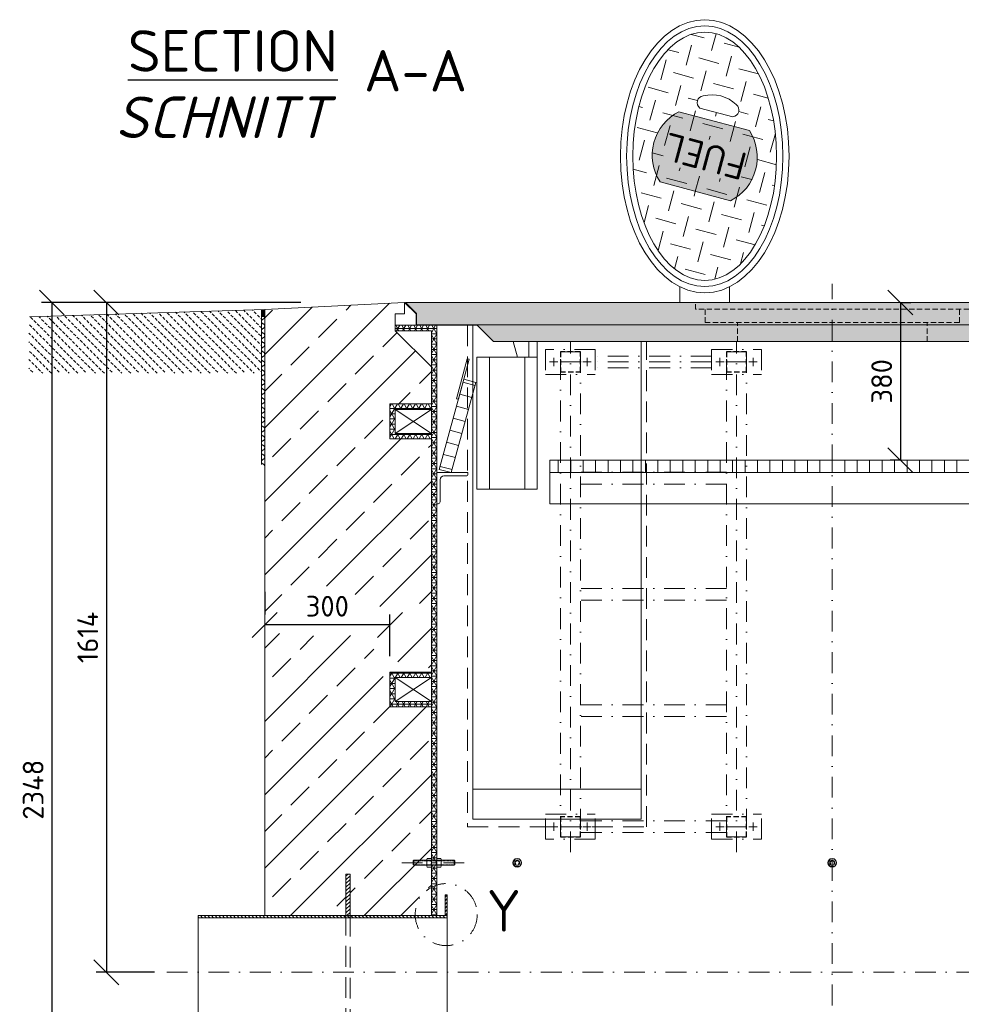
# Model space of a CAD drawing. Header units: millimetres. Extents: x -55620 to 21734, y -13890 to -1910.
# Tile 3 of 10: x 221 to 2489, y -8830 to -6457. Entities that reach past the tile are written whole.
import ezdxf

# ---------------------------------------------------------------- set-up
doc = ezdxf.new("R2010")
doc.units = ezdxf.units.MM
doc.header["$MEASUREMENT"] = 0
for name, pattern in [('HIDDEN', [0.375, 0.25, -0.125]), ('STRICHPUNKT2', [0.5, 0.25, -0.125, 0, -0.125]), ('STRICHPUNKTX2', [2, 1, -0.5, 0, -0.5]), ('VERDECKT2', [0.1875, 0.125, -0.0625])]:
    doc.linetypes.add(name, pattern=pattern)
doc.layers.add('8', color=7, linetype='Continuous')
for name, color, linetype, lineweight in [('P------T7', 7, 'Continuous', 18), ('P-BS----Bem', 7, 'Continuous', 18), ('P-BSWANF', 7, 'Continuous', 18), ('P-DERDUNG', 7, 'Continuous', 18), ('P-MGDMD', 7, 'Continuous', 18), ('P-MS250', 190, 'Continuous', 35), ('P-SSLEIX', 7, 'STRICHPUNKT2', 18)]:
    doc.layers.add(name, color=color, linetype=linetype, lineweight=lineweight)
doc.styles.add('ROMANS', font='romans.shx', dxfattribs={"width": 0.9})
doc.styles.get("Standard").update_dxf_attribs({"font": 'isocpeur.ttf'})
doc.dimstyles.new('Kopie von ISO-25', dxfattribs={"dimscale": 20, "dimtxt": 2.5, "dimasz": 3, "dimexe": 1.25, "dimexo": 0.625, "dimgap": 1, "dimtad": 1, "dimtxsty": 'Standard', "dimcen": 2.5, "dimadec": 0, "dimazin": 0, "dimtfac": 1, "dimtmove": 0, "dimatfit": 1, "dimfxl": 0, "dimarcsym": 0})
pattern_1 = [(0, (2178.12, -8369.326), (0, 12.5), []), (60, (2178.12, -8369.326), (-10.82532, 6.25), []), (120, (2178.12, -8369.326), (-10.82532, -6.25), [])]
pattern_2 = [(45, (2178.12, -8549.38), (-88.388, 88.388), []), (45, (2266.51, -8549.38), (-88.388, 88.388), [62.5, -31.25])]

# ---------------------------------------------------------------- blocks, each defined once
blk = doc.blocks.new('_Oblique')
at = {"color": 0, "linetype": 'ByBlock', "lineweight": -2}
blk.add_line((-0.5, -0.5), (0.5, 0.5), dxfattribs=at)
blk = doc.blocks.new('*D7')
at = {"layer": 'Defpoints', "color": 0, "lineweight": 0, "transparency": 16777216}
for p in [(1498.1, -7138.9), (430, -8752.9), (1145.6, -8752.9)]:
    blk.add_point(p, dxfattribs=at)
at = {"layer": 'P-BS----Bem', "color": 0, "lineweight": -2, "transparency": 16777216}
for p, q in [((898.1, -7138.9), (405, -7138.9)), ((430, -7138.9), (430, -8752.9)), ((545.6, -8752.9), (405, -8752.9))]:
    blk.add_line(p, q, dxfattribs=at)
at = {"layer": 'P-BS----Bem', "color": 0, "lineweight": -2, "transparency": 16777216, "xscale": 60, "yscale": 60, "zscale": 60}
for p, rotation in [((430, -7138.9), 90), ((430, -8752.9), 270)]:
    blk.add_blockref('_Oblique', p, dxfattribs=dict(at, rotation=rotation))
at = {"layer": 'P-BS----Bem', "color": 0, "transparency": 16777216, "insert": (385, -7945.9), "char_height": 50, "attachment_point": 5, "rotation": 90}
blk.add_mtext('1614', dxfattribs=at)
blk = doc.blocks.new('*D8')
at = {"layer": 'Defpoints', "color": 0, "lineweight": 0, "transparency": 16777216}
for p in [(1498.1, -7138.9), (298.6, -9486.9), (1225.6, -9486.9)]:
    blk.add_point(p, dxfattribs=at)
at = {"layer": 'P-BS----Bem', "color": 0, "lineweight": -2, "transparency": 16777216}
for p, q in [((898.1, -7138.9), (273.6, -7138.9)), ((298.6, -7138.9), (298.6, -9486.9)), ((625.6, -9486.9), (273.6, -9486.9))]:
    blk.add_line(p, q, dxfattribs=at)
at = {"layer": 'P-BS----Bem', "color": 0, "lineweight": -2, "transparency": 16777216, "xscale": 60, "yscale": 60, "zscale": 60}
for p, rotation in [((298.6, -7138.9), 90), ((298.6, -9486.9), 270)]:
    blk.add_blockref('_Oblique', p, dxfattribs=dict(at, rotation=rotation))
at = {"layer": 'P-BS----Bem', "color": 0, "transparency": 16777216, "insert": (253.6, -8312.9), "char_height": 50, "attachment_point": 5, "rotation": 90}
blk.add_mtext('2348', dxfattribs=at)
blk = doc.blocks.new('*D9')
at = {"layer": 'Defpoints', "color": 0, "lineweight": 0, "transparency": 16777216}
for p in [(811.3, -7915.8), (811.3, -7915.8), (1112.8, -8071.3)]:
    blk.add_point(p, dxfattribs=at)
at = {"layer": 'P-BS----Bem', "color": 0, "lineweight": -2, "transparency": 16777216}
for p, q in [((811.3, -7835.8), (811.3, -7890.8)), ((1112.8, -7991.3), (1112.8, -7890.8)), ((1112.8, -7915.8), (811.3, -7915.8))]:
    blk.add_line(p, q, dxfattribs=at)
at = {"layer": 'P-BS----Bem', "color": 0, "lineweight": -2, "transparency": 16777216, "xscale": 60, "yscale": 60, "zscale": 60, "rotation": 180}
blk.add_blockref('_Oblique', (811.3, -7915.8), dxfattribs=at)
at = {"layer": 'P-BS----Bem', "color": 0, "lineweight": -2, "transparency": 16777216, "xscale": 60, "yscale": 60, "zscale": 60}
blk.add_blockref('_Oblique', (1112.8, -7915.8), dxfattribs=at)
at = {"layer": 'P-BS----Bem', "color": 0, "transparency": 16777216, "insert": (962.1, -7870.8), "char_height": 50, "attachment_point": 5}
blk.add_mtext('300', dxfattribs=at)
blk = doc.blocks.new('*D22')
at = {"layer": 'Defpoints', "color": 0, "lineweight": 0, "transparency": 16777216}
for p in [(2342.2, -7138.9), (2342.2, -7518.9), (2342.2, -7518.9)]:
    blk.add_point(p, dxfattribs=at)
at = {"layer": 'P-BS----Bem', "color": 0, "lineweight": -2, "transparency": 16777216}
for p, q in [((2342.2, -7138.9), (2367.2, -7138.9)), ((2342.2, -7138.9), (2342.2, -7518.9)), ((2342.2, -7518.9), (2317.2, -7518.9))]:
    blk.add_line(p, q, dxfattribs=at)
at = {"layer": 'P-BS----Bem', "color": 0, "lineweight": -2, "transparency": 16777216, "xscale": 60, "yscale": 60, "zscale": 60}
for p, rotation in [((2342.2, -7138.9), 90), ((2342.2, -7518.9), 270)]:
    blk.add_blockref('_Oblique', p, dxfattribs=dict(at, rotation=rotation))
at = {"layer": 'P-BS----Bem', "color": 0, "transparency": 16777216, "insert": (2297.2, -7328.9), "char_height": 50, "attachment_point": 5, "rotation": 90}
blk.add_mtext('380', dxfattribs=at)

msp = doc.modelspace()

# ---------------------------------------------------------------- hatches: boundary and pattern name
at = {"lineweight": 0}
h = msp.add_hatch(dxfattribs=at)
h.set_pattern_fill('GENERAL_CHECKEREDPLATE', color=256, scale=50, angle=75, pattern_type=2)
h.set_pattern_definition([(75, (1870.98, -6786.525), (-35.355, 61.237), [50, -50]), (165, (1853.303, -6755.906), (-61.237, -35.3553), [50, -50])])
h.paths.add_polyline_path([(1763.578, -6848.534, -0.44615385), (1808.972, -6679.122), (1978.384, -6724.516, -0.44615385), (1932.99, -6893.927)], flags=16)
h.paths.add_polyline_path([(2000.764, -6741.641), (1781.028, -6682.763), (1739.467, -6837.871), (1959.203, -6896.749)], flags=24)
h.paths.add_polyline_path([(1870.981, -7085.565), (1887.952, -7084.125), (1904.759, -7079.819), (1921.241, -7072.688), (1937.24, -7062.802), (1952.6, -7050.254), (1967.173, -7035.167), (1980.821, -7017.686), (1993.411, -6997.978), (2004.821, -6976.234), (2014.943, -6952.662), (2023.678, -6927.491), (2030.943, -6900.962), (2036.667, -6873.331), (2040.796, -6844.864), (2043.289, -6815.836), (2044.123, -6786.525), (2043.289, -6757.214), (2040.796, -6728.185), (2036.667, -6699.718), (2030.943, -6672.087), (2023.678, -6645.558), (2014.943, -6620.387), (2004.821, -6596.816), (1993.411, -6575.071), (1980.821, -6555.364), (1967.173, -6537.882), (1952.6, -6522.795), (1937.24, -6510.248), (1921.241, -6500.361), (1904.759, -6493.231), (1887.952, -6488.925), (1870.981, -6487.485), (1854.01, -6488.925), (1837.203, -6493.231), (1820.721, -6500.361), (1804.723, -6510.248), (1789.363, -6522.795), (1774.789, -6537.882), (1761.141, -6555.364), (1748.551, -6575.071), (1737.141, -6596.816), (1727.019, -6620.387), (1718.284, -6645.558), (1711.019, -6672.087), (1705.295, -6699.718), (1701.166, -6728.185), (1698.673, -6757.214), (1697.839, -6786.525), (1698.673, -6815.836), (1701.166, -6844.864), (1705.295, -6873.331), (1711.019, -6900.962), (1718.284, -6927.491), (1727.019, -6952.662), (1737.141, -6976.234), (1748.551, -6997.978), (1761.141, -7017.686), (1774.789, -7035.167), (1789.363, -7050.254), (1804.723, -7062.802), (1820.721, -7072.688), (1837.203, -7079.819), (1854.01, -7084.125)])
edge = h.paths.add_edge_path()
edge.add_arc((1936.966, -6675.341), 16.441, 277.007082, 412.992918)
edge.add_arc((1887.942, -6723.224), 84.817, 45.999666, 104.000334)
edge.add_arc((1869.429, -6657.244), 16.441, 97.007082, 232.992918)
edge.add_line((1859.533, -6670.373), (1938.971, -6691.659))
at = {"true_color": 0xf3e03b}
h = msp.add_hatch(color=53, dxfattribs=at)
h.dxf.hatch_style = 1
edge = h.paths.add_edge_path()
edge.add_arc((1879.654, -6788.848), 117.84, 296.911553, 393.088447)
edge.add_line((1978.384, -6724.516), (1808.972, -6679.122))
edge.add_arc((1862.308, -6784.201), 117.84, 116.911553, 213.088447)
edge.add_line((1763.578, -6848.534), (1932.99, -6893.927))
at = {"lineweight": 0}
h = msp.add_hatch(dxfattribs=at)
h.set_pattern_fill('GENERAL_CHECKEREDPLATE', color=256, scale=50, angle=75, pattern_type=2)
h.set_pattern_definition([(75, (1870.98, -6786.525), (-35.355, 61.237), [50, -50]), (165, (1853.303, -6755.906), (-61.237, -35.355), [50, -50])])
edge = h.paths.add_edge_path()
edge.add_arc((1879.654, -6788.848), 117.84, 296.911553, 393.088447)
edge.add_line((1978.384, -6724.516), (1808.972, -6679.122))
edge.add_arc((1862.308, -6784.201), 117.84, 116.911553, 213.088447)
edge.add_line((1763.578, -6848.534), (1932.99, -6893.927))
h.paths.add_polyline_path([(1975.818, -6771.547), (1954.048, -6852.792), (1766.215, -6802.462), (1787.985, -6721.217)])
at = {"lineweight": 9}
h = msp.add_hatch(dxfattribs=at)
h.set_pattern_fill('ANSI33', color=256, scale=500)
h.set_pattern_definition(pattern_2)
h.paths.add_polyline_path([(1134.713, -8021.701), (1124.172, -8029.376), (1212.62, -8029.376), (1212.62, -7467.376), (1112.82, -7467.376), (1112.82, -7383.476), (1212.62, -7383.476), (1212.62, -7293.676), (1125.82, -7206.876), (1125.82, -7166.376), (1148.228, -7166.376), (1148.228, -7138.876), (811.32, -7155.676), (811.32, -7882.485), (812.21, -7881.61), (828.462, -7881.61), (844.206, -7883.132), (855.379, -7885.67), (863.505, -7883.132), (875.187, -7877.042), (884.836, -7866.382), (891.947, -7849.632), (903.628, -7831.36), (933.593, -7822.223), (955.432, -7822.731), (985.904, -7823.238), (1005.204, -7825.776), (1026.535, -7839.481), (1036.692, -7853.185), (1043.802, -7869.935), (1054.468, -7887.193), (1067.495, -7868.774), (1082.732, -7868.267), (1108.811, -7881.61), (1125.063, -7883.64), (1138.728, -7872.038), (1164.355, -7879.294), (1153.23, -7920.842), (1124.047, -7962.822)])
at = {"lineweight": 0}
h = msp.add_hatch(color=253, dxfattribs=at)
h.dxf.hatch_style = 1
h.paths.add_polyline_path([(1150.228, -7138.876), (1176.728, -7165.376), (1176.728, -7192.876), (3179.512, -7192.876), (3179.512, -7165.376), (3206.012, -7138.876)])
at = {"lineweight": 13}
h = msp.add_hatch(dxfattribs=at)
h.set_pattern_fill('BETON_UNBEWEHRT', color=256, scale=60, angle=90, pattern_type=2)
h.set_pattern_definition([(135, (3965.049, -7222.159), (-10.6066, -10.6066), [7.5, -3.75])])
h.paths.add_polyline_path([(243.32, -7183.605), (244.92, -7183.605), (244.92, -7173.45), (803.32, -7155.927), (803.32, -7309.605), (243.32, -7309.605), (243.32, -7228.605)])
at = {"lineweight": 0}
h = msp.add_hatch(dxfattribs=at)
h.set_pattern_fill('ANSI31', color=256, scale=16, angle=315, style=0)
h.set_pattern_definition([(180, (14993.4471, -15515.3467), (-5e-16, 2), [])])
h.paths.add_polyline_path([(811.32, -7172.473), (803.32, -7172.473), (803.32, -7155.927), (811.32, -7155.676)])
at = {"lineweight": 5}
h = msp.add_hatch(dxfattribs=at)
h.set_pattern_fill('NET3', color=256, scale=100)
h.set_pattern_definition([(0, (2178.12, -8414.376), (0, 12.5), []), (60, (2178.12, -8414.376), (-10.82532, 6.25), []), (120, (2178.12, -8414.376), (-10.82532, -6.25), [])])
h.paths.add_polyline_path([(1225.62, -8889.376), (1212.62, -8889.376), (1212.62, -9499.876), (2972.62, -9499.876), (2972.62, -9634.876), (3143.62, -9634.876), (3143.62, -8889.376), (3130.62, -8889.376), (3130.62, -9621.876), (2985.62, -9621.876), (2985.62, -9486.876), (1225.62, -9486.876)])
h.paths.add_polyline_path([(1212.62, -8616.376), (1225.62, -8616.376), (1225.62, -7193.876), (1125.82, -7193.876), (1125.82, -7206.876), (1212.62, -7206.876)])
h.paths.add_polyline_path([(3130.62, -8358.476), (3143.62, -8358.476), (3143.62, -7206.876), (3230.42, -7206.876), (3230.42, -7193.876), (3130.62, -7193.876)])
h.paths.add_polyline_path([(3143.62, -8358.476), (3130.62, -8358.476), (3130.62, -8616.376), (3143.62, -8616.376)])
at = {"lineweight": 0}
h = msp.add_hatch(color=253, dxfattribs=at)
h.dxf.hatch_style = 1
h.paths.add_polyline_path([(1321.888, -7192.876), (1361.888, -7232.876), (2994.352, -7232.876), (3034.352, -7192.876)])
at = {"lineweight": 5}
h = msp.add_hatch(dxfattribs=at)
h.set_pattern_fill('NET3', color=256, scale=100)
h.set_pattern_definition(pattern_1)
h.paths.add_polyline_path([(1212.62, -7383.476), (1112.82, -7383.476), (1112.82, -7467.376), (1212.62, -7467.376), (1212.62, -7454.376), (1125.82, -7454.376), (1125.82, -7396.476), (1212.62, -7396.476)])
at = {"lineweight": 9}
h = msp.add_hatch(dxfattribs=at)
h.set_pattern_fill('ANSI33', color=256, scale=500)
h.set_pattern_definition(pattern_2)
h.paths.add_polyline_path([(1112.82, -8037.641), (1099.161, -8047.587), (1085.956, -8007.996), (1081.385, -7991.754), (1077.322, -7980.587), (1071.736, -7970.435), (1063.61, -7960.284), (1059.039, -7947.595), (1043.802, -7943.026), (1020.948, -7941.504), (995.554, -7942.011), (956.447, -7942.011), (923.435, -7942.519), (903.628, -7937.951), (882.805, -7935.92), (869.092, -7933.382), (829.985, -7938.458), (811.32, -7960.791), (811.32, -8616.376), (1006.97, -8616.376), (1006.97, -8516.376), (1016.97, -8516.376), (1016.97, -8616.376), (1212.62, -8616.376), (1212.62, -8113.276), (1112.82, -8113.276)])
at = {"lineweight": 5}
h = msp.add_hatch(dxfattribs=at)
h.set_pattern_fill('NET3', color=256, scale=100)
h.set_pattern_definition(pattern_1)
h.paths.add_polyline_path([(1212.62, -8029.376), (1112.82, -8029.376), (1112.82, -8113.276), (1212.62, -8113.276), (1212.62, -8100.276), (1125.82, -8100.276), (1125.82, -8042.376), (1212.62, -8042.376)])
at = {"lineweight": 0}
h = msp.add_hatch(dxfattribs=at)
h.set_pattern_fill('ANSI31', color=256, scale=50)
h.set_pattern_definition([(45, (1011.97, -8825.876), (-4.41942, 4.41942), [])])
h.paths.add_polyline_path([(1016.97, -8516.376), (1006.97, -8516.376), (1006.97, -8616.376), (1016.97, -8616.376)])
h = msp.add_hatch(dxfattribs=at)
h.set_pattern_fill('ANSI31', color=256, scale=50)
h.set_pattern_definition([(45, (1250.62, -8875.876), (-4.41942, 4.41942), [])])
h.paths.add_polyline_path([(1250.62, -8566.376), (1245.62, -8566.376), (1245.62, -8616.376), (1250.62, -8616.376)])
h = msp.add_hatch(dxfattribs=at)
h.set_pattern_fill('ANSI31', color=256, scale=50, angle=90)
h.set_pattern_definition([(135, (925.62, -8752.876), (-4.41942, -4.41942), [])])
h.paths.add_polyline_path([(650.62, -8616.376), (1250.62, -8616.376), (1250.62, -8621.376), (650.62, -8621.376)])

# ---------------------------------------------------------------- linework, layer by layer
for p, q in [((1148.228, -7138.876), (811.32, -7155.676)), ((1148.228, -7138.876), (1175.728, -7166.376)), ((1148.228, -7138.876), (1148.228, -7166.376)), ((244.92, -7173.45), (811.32, -7155.676)), ((803.32, -7155.927), (803.32, -7529.605)), ((811.32, -7155.676), (811.32, -8616.376)), ((803.32, -7172.473), (811.32, -7172.473)), ((1148.228, -7166.376), (1125.82, -7166.376)), ((1125.82, -7166.376), (1125.82, -7193.876)), ((1175.728, -7166.376), (1175.728, -7193.876)), ((1125.82, -7206.876), (1125.82, -7193.876)), ((1125.82, -7193.876), (1225.62, -7193.876)), ((1212.62, -7206.876), (1125.82, -7206.876)), ((1125.82, -7206.876), (1212.62, -7293.676)), ((1212.62, -8616.376), (1212.62, -7206.876)), ((1225.62, -7193.876), (1322.888, -7193.876)), ((1225.62, -8616.376), (1225.62, -7193.876)), ((1321.888, -7192.876), (3034.352, -7192.876)), ((1419.828, -7270.339), (1409.79, -7232.876)), ((1447.475, -7270.339), (1447.475, -7232.876)), ((1467.475, -7298.876), (1467.475, -7232.876)), ((1352.475, -7588.339), (1352.475, -7270.339)), ((1437.475, -7588.339), (1437.475, -7270.339)), ((1288.759, -7331.127), (1317.707, -7339.001)), ((1280.884, -7360.076), (1309.833, -7367.95)), ((1125.82, -7454.376), (1212.62, -7396.476)), ((1125.82, -7396.476), (1212.62, -7454.376)), ((1273.01, -7389.024), (1301.959, -7396.898)), ((1265.136, -7417.972), (1294.085, -7425.846)), ((1257.262, -7446.92), (1286.211, -7454.794)), ((1249.388, -7475.868), (1278.337, -7483.742)), ((1241.514, -7504.817), (1270.463, -7512.691)), ((1518.12, -7518.876), (1518.12, -7548.876)), ((1548.12, -7518.876), (1548.12, -7548.876)), ((1578.12, -7518.876), (1578.12, -7548.876)), ((1608.12, -7518.876), (1608.12, -7548.876)), ((1638.12, -7518.876), (1638.12, -7548.876)), ((1668.12, -7518.876), (1668.12, -7548.876)), ((1698.12, -7518.876), (1698.12, -7548.876)), ((1728.12, -7518.876), (1728.12, -7548.876)), ((1758.12, -7518.876), (1758.12, -7548.876)), ((1788.12, -7518.876), (1788.12, -7548.876)), ((1818.12, -7518.876), (1818.12, -7548.876)), ((1848.12, -7518.876), (1848.12, -7548.876)), ((1878.12, -7518.876), (1878.12, -7548.876)), ((1908.12, -7518.876), (1908.12, -7548.876)), ((1938.12, -7518.876), (1938.12, -7548.876)), ((1968.12, -7518.876), (1968.12, -7548.876)), ((1998.12, -7518.876), (1998.12, -7548.876)), ((2028.12, -7518.876), (2028.12, -7548.876)), ((2058.12, -7518.876), (2058.12, -7548.876)), ((2088.12, -7518.876), (2088.12, -7548.876)), ((2118.12, -7518.876), (2118.12, -7548.876)), ((2148.12, -7518.876), (2148.12, -7548.876)), ((2178.12, -7518.876), (2178.12, -7548.876)), ((2208.12, -7518.876), (2208.12, -7548.876)), ((2238.12, -7518.876), (2238.12, -7548.876)), ((2268.12, -7518.876), (2268.12, -7548.876)), ((2298.12, -7518.876), (2298.12, -7548.876)), ((2328.12, -7518.876), (2328.12, -7548.876)), ((2358.12, -7518.876), (2358.12, -7548.876)), ((2388.12, -7518.876), (2388.12, -7548.876)), ((2418.12, -7518.876), (2418.12, -7548.876)), ((2448.12, -7518.876), (2448.12, -7548.876)), ((2478.12, -7518.876), (2478.12, -7548.876)), ((1233.64, -7533.765), (1262.589, -7541.639)), ((1125.82, -8100.276), (1212.62, -8042.376)), ((1125.82, -8042.376), (1212.62, -8100.276)), ((1717.62, -8311.876), (1312.62, -8311.876)), ((1250.62, -8621.376), (650.62, -8621.376))]:
    msp.add_line(p, q, dxfattribs=at)
at = {"linetype": 'HIDDEN', "lineweight": 0, "ltscale": 50}
for p, q in [((1849.08, -7155.186), (1849.08, -7138.876)), ((2507.16, -7155.186), (1849.08, -7155.186)), ((1871.93, -7187.176), (1871.93, -7155.186)), ((2484.31, -7187.176), (2484.31, -7155.186)), ((2484.31, -7187.176), (1871.93, -7187.176)), ((1949.62, -7232.876), (1949.62, -7187.176)), ((2406.62, -7232.876), (2406.62, -7187.176))]:
    msp.add_line(p, q, dxfattribs=at)
at = {"lineweight": 0}
for points in [[(1938.971, -6691.659, 0.6744186), (1946.862, -6662.212, 0.25862069), (1867.423, -6640.926, 0.6744186), (1859.533, -6670.373)], [(1932.99, -6893.927, 0.44615385), (1978.384, -6724.516), (1808.972, -6679.122, 0.44615385), (1763.578, -6848.534)], [(1242.62, -7556.876), (1296.12, -7556.876, 0.41421356), (1300.62, -7552.376), (1300.62, -7548.876), (1225.62, -7548.876), (1225.62, -7548.876), (1225.62, -7548.876), (1225.62, -7623.876), (1229.12, -7623.876, 0.41421356), (1233.62, -7619.376), (1233.62, -7565.876, -0.41421356)]]:
    msp.add_lwpolyline(points, format="xyb", close=True, dxfattribs=at)
for points in [[(1810.981, -7100.885), (1810.981, -7138.876)], [(1930.981, -7138.876), (1930.981, -7100.885)], [(1312.62, -7193.876), (1312.62, -8383.876), (1717.62, -8383.876), (1717.62, -7232.876)], [(1212.62, -7383.476), (1112.82, -7383.476), (1112.82, -7467.376), (1212.62, -7467.376)], [(1212.62, -8029.376), (1112.82, -8029.376), (1112.82, -8113.276), (1212.62, -8113.276)]]:
    msp.add_lwpolyline(points, dxfattribs=at)
for points in [[(3179.512, -7165.376), (3179.512, -7192.876), (3034.352, -7192.876), (2994.352, -7232.876), (1361.888, -7232.876), (1321.888, -7192.876), (1176.728, -7192.876), (1176.728, -7165.376), (1150.228, -7138.876), (3206.012, -7138.876)], [(1277.604, -7372.137), (1303.85, -7275.643), (1299.026, -7274.331), (1272.779, -7370.825)], [(1322.475, -7588.339), (1467.475, -7588.339), (1467.475, -7270.339), (1322.475, -7270.339)], [(1260.62, -7548.876), (1319.675, -7331.764), (1290.727, -7323.89), (1231.672, -7541.002)], [(1125.82, -7396.476), (1212.62, -7396.476), (1212.62, -7454.376), (1125.82, -7454.376)], [(1498.12, -7548.876), (2858.12, -7548.876), (2858.12, -7518.876), (1498.12, -7518.876)], [(1498.12, -7623.876), (2858.12, -7623.876), (2858.12, -7548.876), (1498.12, -7548.876)], [(1125.82, -8042.376), (1212.62, -8042.376), (1212.62, -8100.276), (1125.82, -8100.276)], [(1016.97, -8516.376), (1006.97, -8516.376), (1006.97, -8616.376), (1016.97, -8616.376)], [(1245.62, -8616.376), (1250.62, -8616.376), (1250.62, -8566.376), (1245.62, -8566.376)], [(1250.62, -8616.376), (650.62, -8616.376), (650.62, -8889.376), (1250.62, -8889.376)]]:
    msp.add_lwpolyline(points, close=True, dxfattribs=at)
at = {"linetype": 'HIDDEN', "lineweight": 0, "ltscale": 200}
msp.add_lwpolyline([(1299.62, -7193.876), (1299.62, -8402.261), (1730.62, -8402.261), (1730.62, -7232.876)], dxfattribs=at)
msp.add_lwpolyline([(1016.97, -8889.376), (1006.97, -8889.376), (1006.97, -8616.376), (1016.97, -8616.376)], close=True, dxfattribs=at)
at = {"lineweight": 0}
for major_axis, ratio in [((0, -329.04), 0.61737685), ((0, -314.04), 0.599101), ((0, -299.04), 0.5789917)]:
    msp.add_ellipse((1870.981, -6786.525), major_axis=major_axis, ratio=ratio, dxfattribs=at)
at = {"layer": 'P-BSWANF'}
for points in [[(803.256, -7184.566, -0.05949306), (803.409, -7183.289, -0.05740352), (803.863, -7182.06, -0.05389692), (804.6, -7180.927, -0.04989952), (805.593, -7179.932, -0.04617533), (806.803, -7179.113, -0.04317976), (808.185, -7178.501, -0.04317976)], [(808.185, -7190.631, -0.04317976), (806.803, -7190.019, -0.04617533), (805.593, -7189.2, -0.04989952), (804.6, -7188.205, -0.05389692), (803.863, -7187.072, -0.05740352), (803.409, -7185.843, -0.05949306), (803.256, -7184.566, -0.05949306)], [(808.187, -7178.503, 0.0441331), (809.263, -7177.686, 0.04750486), (810.14, -7176.723, 0.05098369), (810.788, -7175.645, 0.05394265), (811.186, -7174.49, 0.05566997), (811.32, -7173.295, 0.05566997)], [(803.256, -7207.104, -0.05949306), (803.409, -7205.827, -0.05740352), (803.863, -7204.599, -0.05389692), (804.6, -7203.465, -0.04989952), (805.593, -7202.47, -0.04617533), (806.803, -7201.651, -0.04317976), (808.185, -7201.04, -0.04317976)], [(808.185, -7213.169, -0.04317976), (806.803, -7212.557, -0.04617533), (805.593, -7211.738, -0.04989952), (804.6, -7210.743, -0.05389692), (803.863, -7209.61, -0.05740352), (803.409, -7208.381, -0.05949306), (803.256, -7207.104, -0.05949306)], [(811.32, -7195.837, 0.05566997), (811.186, -7194.642, 0.05394265), (810.788, -7193.486, 0.05098369), (810.14, -7192.409, 0.04750486), (809.263, -7191.446, 0.0441331), (808.187, -7190.628, 0.0441331)], [(808.187, -7201.042, 0.0441331), (809.263, -7200.224, 0.04750486), (810.14, -7199.261, 0.05098369), (810.788, -7198.184, 0.05394265), (811.186, -7197.028, 0.05566997), (811.32, -7195.833, 0.05566997)], [(803.256, -7229.642, -0.05949306), (803.409, -7228.365, -0.05740352), (803.863, -7227.137, -0.05389692), (804.6, -7226.004, -0.04989952), (805.593, -7225.009, -0.04617533), (806.803, -7224.19, -0.04317976), (808.185, -7223.578, -0.04317976)], [(808.185, -7235.707, -0.04317976), (806.803, -7235.095, -0.04617533), (805.593, -7234.276, -0.04989952), (804.6, -7233.281, -0.05389692), (803.863, -7232.148, -0.05740352), (803.409, -7230.919, -0.05949306), (803.256, -7229.642, -0.05949306)], [(811.32, -7218.375, 0.05566997), (811.186, -7217.18, 0.05394265), (810.788, -7216.025, 0.05098369), (810.14, -7214.947, 0.04750486), (809.263, -7213.984, 0.0441331), (808.187, -7213.167, 0.0441331)], [(808.187, -7223.58, 0.0441331), (809.263, -7222.763, 0.04750486), (810.14, -7221.799, 0.05098369), (810.788, -7220.722, 0.05394265), (811.186, -7219.566, 0.05566997), (811.32, -7218.371, 0.05566997)], [(811.32, -7240.914, 0.05566997), (811.186, -7239.718, 0.05394265), (810.788, -7238.563, 0.05098369), (810.14, -7237.486, 0.04750486), (809.263, -7236.522, 0.0441331), (808.187, -7235.705, 0.0441331)], [(803.256, -7252.181, -0.05949306), (803.409, -7250.904, -0.05740352), (803.863, -7249.675, -0.05389692), (804.6, -7248.542, -0.04989952), (805.593, -7247.547, -0.04617533), (806.803, -7246.728, -0.04317976), (808.185, -7246.116, -0.04317976)], [(808.185, -7258.245, -0.04317976), (806.803, -7257.634, -0.04617533), (805.593, -7256.815, -0.04989952), (804.6, -7255.82, -0.05389692), (803.863, -7254.686, -0.05740352), (803.409, -7253.458, -0.05949306), (803.256, -7252.181, -0.05949306)], [(808.187, -7246.118, 0.0441331), (809.263, -7245.301, 0.04750486), (810.14, -7244.337, 0.05098369), (810.788, -7243.26, 0.05394265), (811.186, -7242.105, 0.05566997), (811.32, -7240.91, 0.05566997)], [(811.32, -7263.452, 0.05566997), (811.186, -7262.257, 0.05394265), (810.788, -7261.101, 0.05098369), (810.14, -7260.024, 0.04750486), (809.263, -7259.061, 0.0441331), (808.187, -7258.243, 0.0441331)], [(803.256, -7274.719, -0.05949306), (803.409, -7273.442, -0.05740352), (803.863, -7272.213, -0.05389692), (804.6, -7271.08, -0.04989952), (805.593, -7270.085, -0.04617533), (806.803, -7269.266, -0.04317976), (808.185, -7268.654, -0.04317976)], [(808.185, -7280.784, -0.04317976), (806.803, -7280.172, -0.04617533), (805.593, -7279.353, -0.04989952), (804.6, -7278.358, -0.05389692), (803.863, -7277.224, -0.05740352), (803.409, -7275.996, -0.05949306), (803.256, -7274.719, -0.05949306)], [(808.187, -7268.656, 0.0441331), (809.263, -7267.839, 0.04750486), (810.14, -7266.876, 0.05098369), (810.788, -7265.798, 0.05394265), (811.186, -7264.643, 0.05566997), (811.32, -7263.448, 0.05566997)], [(811.32, -7285.99, 0.05566997), (811.186, -7284.795, 0.05394265), (810.788, -7283.639, 0.05098369), (810.14, -7282.562, 0.04750486), (809.263, -7281.599, 0.0441331), (808.187, -7280.781, 0.0441331)], [(803.256, -7297.257, -0.05949306), (803.409, -7295.98, -0.05740352), (803.863, -7294.752, -0.05389692), (804.6, -7293.618, -0.04989952), (805.593, -7292.623, -0.04617533), (806.803, -7291.804, -0.04317976), (808.185, -7291.193, -0.04317976)], [(808.185, -7303.322, -0.04317976), (806.803, -7302.71, -0.04617533), (805.593, -7301.891, -0.04989952), (804.6, -7300.896, -0.05389692), (803.863, -7299.763, -0.05740352), (803.409, -7298.534, -0.05949306), (803.256, -7297.257, -0.05949306)], [(808.187, -7291.195, 0.0441331), (809.263, -7290.377, 0.04750486), (810.14, -7289.414, 0.05098369), (810.788, -7288.337, 0.05394265), (811.186, -7287.181, 0.05566997), (811.32, -7285.986, 0.05566997)], [(811.32, -7308.528, 0.05566997), (811.186, -7307.333, 0.05394265), (810.788, -7306.178, 0.05098369), (810.14, -7305.1, 0.04750486), (809.263, -7304.137, 0.0441331), (808.187, -7303.32, 0.0441331)], [(803.256, -7319.795, -0.05949306), (803.409, -7318.518, -0.05740352), (803.863, -7317.29, -0.05389692), (804.6, -7316.157, -0.04989952), (805.593, -7315.161, -0.04617533), (806.803, -7314.343, -0.04317976), (808.185, -7313.731, -0.04317976)], [(808.185, -7325.86, -0.04317976), (806.803, -7325.248, -0.04617533), (805.593, -7324.429, -0.04989952), (804.6, -7323.434, -0.05389692), (803.863, -7322.301, -0.05740352), (803.409, -7321.072, -0.05949306), (803.256, -7319.795, -0.05949306)], [(808.187, -7313.733, 0.0441331), (809.263, -7312.916, 0.04750486), (810.14, -7311.952, 0.05098369), (810.788, -7310.875, 0.05394265), (811.186, -7309.719, 0.05566997), (811.32, -7308.524, 0.05566997)], [(811.32, -7331.067, 0.05566997), (811.186, -7329.871, 0.05394265), (810.788, -7328.716, 0.05098369), (810.14, -7327.639, 0.04750486), (809.263, -7326.675, 0.0441331), (808.187, -7325.858, 0.0441331)], [(808.187, -7336.271, 0.0441331), (809.263, -7335.454, 0.04750486), (810.14, -7334.49, 0.05098369), (810.788, -7333.413, 0.05394265), (811.186, -7332.258, 0.05566997), (811.32, -7331.062, 0.05566997)], [(803.256, -7342.334, -0.05949306), (803.409, -7341.057, -0.05740352), (803.863, -7339.828, -0.05389692), (804.6, -7338.695, -0.04989952), (805.593, -7337.7, -0.04617533), (806.803, -7336.881, -0.04317976), (808.185, -7336.269, -0.04317976)], [(808.185, -7348.398, -0.04317976), (806.803, -7347.787, -0.04617533), (805.593, -7346.968, -0.04989952), (804.6, -7345.973, -0.05389692), (803.863, -7344.839, -0.05740352), (803.409, -7343.611, -0.05949306), (803.256, -7342.334, -0.05949306)], [(811.32, -7353.605, 0.05566997), (811.186, -7352.41, 0.05394265), (810.788, -7351.254, 0.05098369), (810.14, -7350.177, 0.04750486), (809.263, -7349.214, 0.0441331), (808.187, -7348.396, 0.0441331)], [(808.187, -7358.809, 0.0441331), (809.263, -7357.992, 0.04750486), (810.14, -7357.029, 0.05098369), (810.788, -7355.951, 0.05394265), (811.186, -7354.796, 0.05566997), (811.32, -7353.601, 0.05566997)], [(803.256, -7364.872, -0.05949306), (803.409, -7363.595, -0.05740352), (803.863, -7362.366, -0.05389692), (804.6, -7361.233, -0.04989952), (805.593, -7360.238, -0.04617533), (806.803, -7359.419, -0.04317976), (808.185, -7358.807, -0.04317976)], [(808.185, -7370.936, -0.04317976), (806.803, -7370.325, -0.04617533), (805.593, -7369.506, -0.04989952), (804.6, -7368.511, -0.05389692), (803.863, -7367.377, -0.05740352), (803.409, -7366.149, -0.05949306), (803.256, -7364.872, -0.05949306)], [(811.32, -7376.143, 0.05566997), (811.186, -7374.948, 0.05394265), (810.788, -7373.792, 0.05098369), (810.14, -7372.715, 0.04750486), (809.263, -7371.752, 0.0441331), (808.187, -7370.934, 0.0441331)], [(808.187, -7381.348, 0.0441331), (809.263, -7380.53, 0.04750486), (810.14, -7379.567, 0.05098369), (810.788, -7378.49, 0.05394265), (811.186, -7377.334, 0.05566997), (811.32, -7376.139, 0.05566997)], [(803.256, -7387.41, -0.05949306), (803.409, -7386.133, -0.05740352), (803.863, -7384.905, -0.05389692), (804.6, -7383.771, -0.04989952), (805.593, -7382.776, -0.04617533), (806.803, -7381.957, -0.04317976), (808.185, -7381.346, -0.04317976)], [(808.185, -7393.475, -0.04317976), (806.803, -7392.863, -0.04617533), (805.593, -7392.044, -0.04989952), (804.6, -7391.049, -0.05389692), (803.863, -7389.916, -0.05740352), (803.409, -7388.687, -0.05949306), (803.256, -7387.41, -0.05949306)], [(811.32, -7398.681, 0.05566997), (811.186, -7397.486, 0.05394265), (810.788, -7396.331, 0.05098369), (810.14, -7395.253, 0.04750486), (809.263, -7394.29, 0.0441331), (808.187, -7393.473, 0.0441331)], [(808.187, -7403.886, 0.0441331), (809.263, -7403.068, 0.04750486), (810.14, -7402.105, 0.05098369), (810.788, -7401.028, 0.05394265), (811.186, -7399.872, 0.05566997), (811.32, -7398.677, 0.05566997)], [(803.256, -7409.948, -0.05949306), (803.409, -7408.671, -0.05740352), (803.863, -7407.443, -0.05389692), (804.6, -7406.309, -0.04989952), (805.593, -7405.314, -0.04617533), (806.803, -7404.495, -0.04317976), (808.185, -7403.884, -0.04317976)], [(808.185, -7416.013, -0.04317976), (806.803, -7415.401, -0.04617533), (805.593, -7414.582, -0.04989952), (804.6, -7413.587, -0.05389692), (803.863, -7412.454, -0.05740352), (803.409, -7411.225, -0.05949306), (803.256, -7409.948, -0.05949306)], [(811.32, -7421.22, 0.05566997), (811.186, -7420.024, 0.05394265), (810.788, -7418.869, 0.05098369), (810.14, -7417.792, 0.04750486), (809.263, -7416.828, 0.0441331), (808.187, -7416.011, 0.0441331)], [(808.187, -7426.424, 0.0441331), (809.263, -7425.607, 0.04750486), (810.14, -7424.643, 0.05098369), (810.788, -7423.566, 0.05394265), (811.186, -7422.411, 0.05566997), (811.32, -7421.215, 0.05566997)], [(803.256, -7432.487, -0.05949306), (803.409, -7431.21, -0.05740352), (803.863, -7429.981, -0.05389692), (804.6, -7428.848, -0.04989952), (805.593, -7427.853, -0.04617533), (806.803, -7427.034, -0.04317976), (808.185, -7426.422, -0.04317976)], [(808.185, -7438.551, -0.04317976), (806.803, -7437.939, -0.04617533), (805.593, -7437.121, -0.04989952), (804.6, -7436.125, -0.05389692), (803.863, -7434.992, -0.05740352), (803.409, -7433.764, -0.05949306), (803.256, -7432.487, -0.05949306)], [(803.256, -7455.025, -0.05949306), (803.409, -7453.748, -0.05740352), (803.863, -7452.519, -0.05389692), (804.6, -7451.386, -0.04989952), (805.593, -7450.391, -0.04617533), (806.803, -7449.572, -0.04317976), (808.185, -7448.96, -0.04317976)], [(811.32, -7443.758, 0.05566997), (811.186, -7442.563, 0.05394265), (810.788, -7441.407, 0.05098369), (810.14, -7440.33, 0.04750486), (809.263, -7439.366, 0.0441331), (808.187, -7438.549, 0.0441331)], [(808.187, -7448.962, 0.0441331), (809.263, -7448.145, 0.04750486), (810.14, -7447.182, 0.05098369), (810.788, -7446.104, 0.05394265), (811.186, -7444.949, 0.05566997), (811.32, -7443.754, 0.05566997)], [(808.185, -7461.089, -0.04317976), (806.803, -7460.478, -0.04617533), (805.593, -7459.659, -0.04989952), (804.6, -7458.664, -0.05389692), (803.863, -7457.53, -0.05740352), (803.409, -7456.302, -0.05949306), (803.256, -7455.025, -0.05949306)], [(803.256, -7477.563, -0.05949306), (803.409, -7476.286, -0.05740352), (803.863, -7475.058, -0.05389692), (804.6, -7473.924, -0.04989952), (805.593, -7472.929, -0.04617533), (806.803, -7472.11, -0.04317976), (808.185, -7471.498, -0.04317976)], [(811.32, -7466.296, 0.05566997), (811.186, -7465.101, 0.05394265), (810.788, -7463.945, 0.05098369), (810.14, -7462.868, 0.04750486), (809.263, -7461.905, 0.0441331), (808.187, -7461.087, 0.0441331)], [(808.187, -7471.501, 0.0441331), (809.263, -7470.683, 0.04750486), (810.14, -7469.72, 0.05098369), (810.788, -7468.643, 0.05394265), (811.186, -7467.487, 0.05566997), (811.32, -7466.292, 0.05566997)], [(808.185, -7483.628, -0.04317976), (806.803, -7483.016, -0.04617533), (805.593, -7482.197, -0.04989952), (804.6, -7481.202, -0.05389692), (803.863, -7480.069, -0.05740352), (803.409, -7478.84, -0.05949306), (803.256, -7477.563, -0.05949306)], [(803.256, -7500.101, -0.05949306), (803.409, -7498.824, -0.05740352), (803.863, -7497.596, -0.05389692), (804.6, -7496.462, -0.04989952), (805.593, -7495.467, -0.04617533), (806.803, -7494.648, -0.04317976), (808.185, -7494.037, -0.04317976)], [(811.32, -7488.834, 0.05566997), (811.186, -7487.639, 0.05394265), (810.788, -7486.484, 0.05098369), (810.14, -7485.406, 0.04750486), (809.263, -7484.443, 0.0441331), (808.187, -7483.626, 0.0441331)], [(808.187, -7494.039, 0.0441331), (809.263, -7493.221, 0.04750486), (810.14, -7492.258, 0.05098369), (810.788, -7491.181, 0.05394265), (811.186, -7490.025, 0.05566997), (811.32, -7488.83, 0.05566997)], [(808.185, -7506.166, -0.04317976), (806.803, -7505.554, -0.04617533), (805.593, -7504.735, -0.04989952), (804.6, -7503.74, -0.05389692), (803.863, -7502.607, -0.05740352), (803.409, -7501.378, -0.05949306), (803.256, -7500.101, -0.05949306)], [(803.256, -7522.64, -0.05949306), (803.409, -7521.363, -0.05740352), (803.863, -7520.134, -0.05389692), (804.6, -7519.001, -0.04989952), (805.593, -7518.006, -0.04617533), (806.803, -7517.187, -0.04317976), (808.185, -7516.575, -0.04317976)], [(811.32, -7511.372, 0.05566997), (811.186, -7510.177, 0.05394265), (810.788, -7509.022, 0.05098369), (810.14, -7507.945, 0.04750486), (809.263, -7506.981, 0.0441331), (808.187, -7506.164, 0.0441331)], [(808.187, -7516.577, 0.0441331), (809.263, -7515.76, 0.04750486), (810.14, -7514.796, 0.05098369), (810.788, -7513.719, 0.05394265), (811.186, -7512.564, 0.05566997), (811.32, -7511.368, 0.05566997)], [(808.185, -7528.704, -0.04317976), (806.803, -7528.092, -0.04617533), (805.593, -7527.273, -0.04989952), (804.6, -7526.278, -0.05389692), (803.863, -7525.145, -0.05740352), (803.409, -7523.917, -0.05949306), (803.256, -7522.64, -0.05949306)], [(811.32, -7533.911, 0.05566997), (811.186, -7532.716, 0.05394265), (810.788, -7531.56, 0.05098369), (810.14, -7530.483, 0.04750486), (809.263, -7529.519, 0.0441331), (808.187, -7528.702, 0.0441331)]]:
    msp.add_lwpolyline(points, format="xyb", dxfattribs=at)
at = {"layer": 'P-DERDUNG', "color": 7, "ltscale": 200}
for p, q in [((1170.32, -8482.876), (1169.12, -8484.076)), ((1169.12, -8493.676), (1169.12, -8484.076)), ((1169.12, -8493.676), (1170.32, -8494.876)), ((1170.32, -8482.876), (1267.92, -8482.876)), ((1170.32, -8482.876), (1170.32, -8494.876)), ((1201.847, -8496.685), (1201.847, -8481.067)), ((1211.899, -8483.67), (1202.569, -8483.67)), ((1212.62, -8481.067), (1212.62, -8496.685)), ((1225.62, -8481.067), (1225.62, -8496.685)), ((1226.341, -8483.67), (1235.671, -8483.67)), ((1236.393, -8496.685), (1236.393, -8481.067)), ((1267.92, -8482.876), (1267.92, -8494.876)), ((1267.92, -8482.876), (1269.12, -8484.076)), ((1269.12, -8493.676), (1267.92, -8494.876)), ((1269.12, -8493.676), (1269.12, -8484.076)), ((1267.92, -8494.876), (1170.32, -8494.876)), ((1211.899, -8494.082), (1202.569, -8494.082)), ((1226.341, -8494.082), (1235.672, -8494.082))]:
    msp.add_line(p, q, dxfattribs=at)
at = {"layer": 'P-DERDUNG', "color": 7, "linetype": 'HIDDEN', "ltscale": 10}
for p, q in [((1267.92, -8484.076), (1169.12, -8484.076)), ((1169.12, -8493.676), (1267.92, -8493.676))]:
    msp.add_line(p, q, dxfattribs=at)
at = {"layer": 'P-DERDUNG', "color": 7, "ltscale": 200}
for points in [[(1202.569, -8478.464), (1211.899, -8478.464)], [(1235.672, -8478.464), (1226.341, -8478.464)], [(1211.899, -8499.288), (1202.569, -8499.288)], [(1226.341, -8499.288), (1235.672, -8499.288)]]:
    msp.add_lwpolyline(points, dxfattribs=at)
for points in [[(1408.987, -8488.876), (1414.193, -8479.859), (1424.605, -8479.859), (1429.812, -8488.876), (1424.605, -8497.893), (1414.193, -8497.893)], [(2188.532, -8488.876), (2183.326, -8479.859), (2172.914, -8479.859), (2167.708, -8488.876), (2172.914, -8497.893), (2183.326, -8497.893)]]:
    msp.add_lwpolyline(points, close=True, dxfattribs=at)
for centre, radius in [((1419.399, -8488.876), 10.412), ((1419.399, -8488.876), 6), ((2178.12, -8488.876), 10.412), ((2178.12, -8488.876), 6)]:
    msp.add_circle(centre, radius, dxfattribs=at)
for centre, radius, start, end in [((1206.904, -8481.067), 5.057, 149.0201, 210.97991), ((1220.993, -8488.876), 19.146, 164.2218, 195.77825), ((1207.563, -8481.067), 5.057, 329.0201, 30.9799), ((1193.474, -8488.876), 19.146, 344.2217, 15.7782), ((1230.677, -8481.067), 5.057, 149.0201, 210.9799), ((1244.766, -8488.876), 19.146, 164.2218, 195.7783), ((1231.336, -8481.067), 5.057, 329.02009, 30.9799), ((1217.247, -8488.876), 19.146, 344.22175, 15.7782), ((1419.399, -8488.876), 4.8, 315, 225), ((2178.12, -8488.876), 4.8, 315, 225), ((1206.904, -8496.685), 5.057, 149.0201, 210.97992), ((1207.563, -8496.685), 5.057, 329.0201, 30.9799), ((1230.677, -8496.685), 5.057, 149.0201, 210.9799), ((1231.336, -8496.685), 5.057, 329.02008, 30.9799)]:
    msp.add_arc(centre, radius, start, end, dxfattribs=at)
at = {"layer": 'P-MGDMD', "linetype": 'STRICHPUNKTX2', "ltscale": 50}
msp.add_circle((1248.305, -8613.873), 74.656, dxfattribs=at)
at = {"layer": 'P-MS250', "color": 0, "linetype": 'VERDECKT2', "lineweight": 25, "ltscale": 100}
for points in [[(1523.325, -7306.351), (1571.625, -7306.351), (1571.625, -7258.051), (1523.325, -7258.051)], [(1923.325, -7306.351), (1971.625, -7306.351), (1971.625, -7258.051), (1923.325, -7258.051)], [(1523.325, -8426.351), (1571.625, -8426.351), (1571.625, -8378.051), (1523.325, -8378.051)], [(1923.325, -8426.351), (1971.625, -8426.351), (1971.625, -8378.051), (1923.325, -8378.051)]]:
    msp.add_lwpolyline(points, close=True, dxfattribs=at)
at = {"layer": 'P-SSLEIX', "color": 7, "linetype": 'STRICHPUNKT2', "ltscale": 200}
for p, q in [((2178.12, -9032.765), (2178.12, -7093.876)), ((1547.475, -8463.233), (1547.475, -7232.201)), ((1947.475, -8463.233), (1947.475, -7232.201)), ((1607.475, -7252.201), (1487.475, -7252.201)), ((1487.475, -7252.201), (1487.475, -7312.201)), ((1607.475, -7252.201), (1607.475, -7312.201)), ((1887.475, -7252.201), (2007.475, -7252.201)), ((1887.475, -7252.201), (1887.475, -7312.201)), ((2007.475, -7252.201), (2007.475, -7312.201)), ((1497.475, -7282.201), (1517.475, -7282.201)), ((1507.475, -7272.201), (1507.475, -7292.201)), ((1523.325, -7282.201), (1585.717, -7282.201)), ((1597.475, -7282.201), (1577.475, -7282.201)), ((1587.475, -7272.201), (1587.475, -7292.201)), ((1887.475, -7268.061), (1607.475, -7268.061)), ((1887.475, -7282.201), (1607.475, -7282.201)), ((1897.475, -7282.201), (1917.475, -7282.201)), ((1907.475, -7272.201), (1907.475, -7292.201)), ((1971.625, -7282.201), (1909.233, -7282.201)), ((1997.475, -7282.201), (1977.475, -7282.201)), ((1987.475, -7272.201), (1987.475, -7292.201)), ((1887.475, -7296.341), (1607.475, -7296.341)), ((1487.475, -7312.201), (1607.475, -7312.201)), ((1887.475, -7312.201), (2007.475, -7312.201)), ((1923.325, -7548.061), (1571.625, -7548.061)), ((1923.325, -7576.341), (1571.625, -7576.341)), ((1923.325, -7828.061), (1571.625, -7828.061)), ((1923.325, -7856.341), (1571.625, -7856.341)), ((1923.325, -8108.061), (1571.625, -8108.061)), ((1923.325, -8136.341), (1571.625, -8136.341)), ((1487.475, -8432.201), (1487.475, -8372.201)), ((1487.475, -8372.201), (1607.475, -8372.201)), ((1607.475, -8432.201), (1607.475, -8372.201)), ((1887.475, -8372.201), (2007.475, -8372.201)), ((1887.475, -8432.201), (1887.475, -8372.201)), ((2007.475, -8432.201), (2007.475, -8372.201)), ((1507.475, -8412.201), (1507.475, -8392.201)), ((1923.325, -8388.061), (1571.625, -8388.061)), ((1587.475, -8412.201), (1587.475, -8392.201)), ((1907.475, -8412.201), (1907.475, -8392.201)), ((1987.475, -8412.201), (1987.475, -8392.201)), ((1497.475, -8402.201), (1517.475, -8402.201)), ((1523.325, -8402.201), (1585.717, -8402.201)), ((1923.325, -8416.341), (1571.625, -8416.341)), ((1597.475, -8402.201), (1577.475, -8402.201)), ((1897.475, -8402.201), (1917.475, -8402.201)), ((1971.625, -8402.201), (1909.233, -8402.201)), ((1997.475, -8402.201), (1977.475, -8402.201)), ((1607.475, -8432.201), (1487.475, -8432.201)), ((1887.475, -8432.201), (2007.475, -8432.201)), ((1141.657, -8488.876), (1295.979, -8488.876)), ((575.62, -8752.876), (3780.62, -8752.876))]:
    msp.add_line(p, q, dxfattribs=at)
for points in [[(1523.325, -7258.051), (1571.625, -7258.051), (1571.625, -8426.351), (1523.325, -8426.351)], [(1923.325, -7258.051), (1971.625, -7258.051), (1971.625, -8426.351), (1923.325, -8426.351)]]:
    msp.add_lwpolyline(points, close=True, dxfattribs=at)

# ---------------------------------------------------------------- texts
at = {"color": 1, "lineweight": 0, "insert": (1870.981, -6786.525), "char_height": 66.90797, "attachment_point": 5, "rotation": 165}
msp.add_mtext_dynamic_manual_height_columns('{\\C256;FUEL}', width=156.46452, gutter_width=12.5, heights=[0], dxfattribs=at)
at = {"layer": '8', "linetype": 'Continuous', "insert": (1346.65, -8554.728), "char_height": 100, "width": 1093.23131, "attachment_point": 1, "style": 'ROMANS'}
msp.add_mtext('{\\fISOCPEUR|b0|i0|c0|p34;Y}', dxfattribs=at)
at = {"layer": 'P------T7', "color": 0, "linetype": 'Continuous', "lineweight": 25, "char_height": 100, "attachment_point": 7}
for s, insert in [('{\\LSECTION}', (481.756, -6582.761)), ('{\\fISOCPEUR|b0|i1|c0|p34;SCHNITT}', (451.383, -6742.545))]:
    msp.add_mtext(s, dxfattribs=dict(at, insert=insert))
at = {"layer": 'P------T7', "color": 0, "insert": (1050.573, -6530.46), "char_height": 100, "attachment_point": 1}
msp.add_mtext('A-A', dxfattribs=at)

# ---------------------------------------------------------------- dimensions: what is measured, and where the dimension line sits
at = {"layer": 'P-BS----Bem', "color": 0}
for base, p1, p2, override, picture, middle in [((298.557, -9486.876), (1498.12, -7138.876), (1225.62, -9486.876), {"dimexo": 30, "dimblk1": 'Oblique', "dimblk2": 'Oblique', "dimsah": 1}, '*D8', (253.557, -8312.876)), ((430.015, -8752.876), (1498.12, -7138.876), (1145.62, -8752.876), {"dimexo": 30, "dimblk1": 'Oblique', "dimblk2": 'Oblique', "dimsah": 1}, '*D7', (385.015, -7945.876)), ((2342.213, -7518.876), (2342.213, -7138.876), (2342.213, -7518.876), {"dimexo": 0, "dimblk1": 'Oblique', "dimblk2": 'Oblique', "dimsah": 1}, '*D22', (2297.213, -7328.876))]:
    dim = msp.add_linear_dim(base=base, p1=p1, p2=p2, angle=90, dimstyle='Kopie von ISO-25', override=override, dxfattribs=at)
    dim.commit()
    dim.dimension.update_dxf_attribs({"geometry": picture, "text_midpoint": middle})
dim = msp.add_linear_dim(base=(811.32, -7915.814), p1=(1112.82, -8071.326), p2=(811.32, -7915.814), text='300', dimstyle='Kopie von ISO-25', override={"dimexo": 4, "dimblk1": 'Oblique', "dimblk2": 'Oblique', "dimsah": 1}, dxfattribs=at)
dim.commit()
dim.dimension.update_dxf_attribs({"geometry": '*D9', "text_midpoint": (962.07, -7870.814)})

doc.saveas('drawing.dxf')
